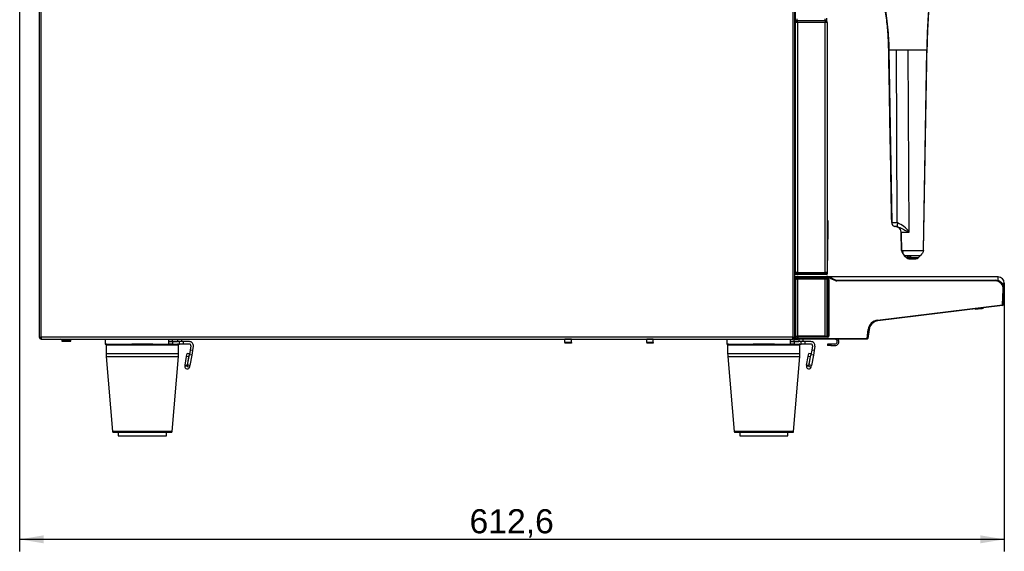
# Model space of a CAD drawing. Header units: millimetres. Extents: x 47 to 352, y 19 to 432.
# Tile 23 of 31: x 230 to 352, y 138 to 204. Entities that reach past the tile are written whole.
import ezdxf
from ezdxf.enums import TextEntityAlignment as Align

# ---------------------------------------------------------------- set-up
doc = ezdxf.new("R2010")
doc.units = ezdxf.units.MM
doc.layers.add('146338PRO-HÜLLEN', color=7, linetype='Continuous')
doc.layers.add('Standard', color=7, linetype='Continuous')
doc.styles.add('SEACAD_Arial', font='arial.ttf')
doc.dimstyles.new('ISO_(mm)', dxfattribs={"dimtxt": 3, "dimasz": 3, "dimexe": 1.5, "dimexo": 0, "dimgap": 0.75, "dimtad": 1, "dimlfac": 5, "dimtxsty": 'SEACAD_Arial', "dimblk1": '_SE_FILLED', "dimblk2": '_SE_FILLED', "dimsah": 1, "dimcen": 1.5, "dimadec": 0, "dimazin": 0, "dimtfac": 0.5, "dimtmove": 0, "dimatfit": 3, "dimfxl": 1, "dimarcsym": 0})

# ---------------------------------------------------------------- blocks, each defined once
blk = doc.blocks.new('SE2')
at = {"layer": '146338PRO-HÜLLEN', "color": 7, "linetype": 'Continuous'}
for p, q in [((325.78, 249.36), (325.78, 164.64)), ((326.02, 164.64), (326.02, 249.36)), ((326.12, 198.15), (326.12, 216.2)), ((232.02, 207.9), (232.02, 164.64)), ((232.26, 164.64), (232.26, 207.9)), ((326.14, 204.1), (326.24, 204.1)), ((326.14, 203.9), (326.14, 204.1)), ((326.14, 203.9), (326.24, 203.9)), ((326.38, 203.86), (326.14, 203.86)), ((326.14, 172.74), (326.14, 203.86)), ((326.38, 204.1), (326.24, 204.1)), ((326.24, 203.9), (326.24, 204.1)), ((326.38, 203.9), (326.24, 203.9)), ((326.32, 204.1), (326.32, 204.3)), ((326.32, 203.86), (326.32, 203.9)), ((326.38, 203.86), (326.38, 204.1)), ((326.38, 204.1), (329.8, 204.1)), ((329.82, 203.86), (326.38, 203.86)), ((326.38, 203.86), (326.38, 172.7)), ((329.82, 204.1), (329.8, 204.1)), ((329.82, 204.1), (329.82, 204.3)), ((329.82, 204.1), (329.82, 204.1)), ((329.82, 204.1), (329.82, 203.86)), ((330.06, 203.86), (329.82, 203.86)), ((329.82, 172.7), (329.82, 203.86)), ((330.02, 204), (330.02, 204.41)), ((330.06, 203.86), (330.06, 172.74)), ((338.68, 200.42), (337.73, 200.42)), ((337.73, 200.42), (338.12, 178.92)), ((340.15, 200.42), (338.68, 200.42)), ((338.79, 178.87), (338.68, 200.42)), ((342.48, 200.42), (340.15, 200.42)), ((340.27, 177.74), (340.15, 200.42)), ((342.04, 175.46), (342.48, 200.42)), ((326.02, 198.15), (326.04, 198.15)), ((326.04, 198.15), (326.14, 198.15)), ((326.04, 198.15), (326.04, 183.65)), ((326.04, 183.65), (326.02, 183.65)), ((326.04, 183.65), (326.14, 183.65)), ((326.02, 181.14), (326.14, 181.14)), ((326.02, 180.34), (326.14, 180.34)), ((326.14, 179.55), (326.02, 179.55)), ((330.16, 179.14), (330.15, 178.16)), ((330.06, 178.16), (330.15, 178.16)), ((330.15, 178.16), (330.08, 172.84)), ((338.61, 178.42), (338.58, 178.43)), ((338.76, 178.4), (338.85, 178.37)), ((339.3, 175.46), (339.26, 177.74)), ((339.26, 177.74), (339.27, 177.74)), ((339.27, 177.74), (340.27, 177.74)), ((339.3, 175.46), (339.31, 175.46)), ((339.31, 175.46), (339.4, 175.46)), ((339.4, 175.46), (339.7, 175.46)), ((339.7, 175.46), (340.15, 175.46)), ((340.15, 175.46), (340.67, 175.46)), ((340.67, 175.46), (341.2, 175.46)), ((341.2, 175.46), (341.65, 175.46)), ((341.65, 175.46), (341.95, 175.46)), ((342.04, 175.46), (341.95, 175.46)), ((339.66, 174.84), (341.69, 174.84)), ((339.66, 174.84), (339.97, 174.53)), ((340.24, 174.42), (341.11, 174.42)), ((341.38, 174.53), (341.42, 174.57)), ((341.66, 174.82), (341.69, 174.84)), ((330.06, 172.84), (330.08, 172.84)), ((330.08, 172.84), (330.08, 172.74)), ((326.01, 172.74), (326.11, 172.74)), ((326.21, 172.44), (326.02, 172.44)), ((326.02, 172.2), (326.29, 172.2)), ((326.2, 172.15), (326.02, 172.15)), ((326.16, 171.8), (326.02, 171.8)), ((326.02, 171.79), (326.07, 171.79)), ((326.07, 171.73), (326.02, 171.73)), ((326.07, 171.79), (326.08, 171.79)), ((326.07, 171.73), (326.07, 171.79)), ((326.07, 167.41), (326.07, 171.73)), ((326.11, 172.74), (326.35, 172.74)), ((326.11, 172.54), (326.11, 172.74)), ((326.14, 171.73), (326.13, 171.73)), ((326.13, 171.73), (326.13, 167.4)), ((326.14, 172.7), (326.38, 172.7)), ((326.14, 164.89), (326.14, 171.73)), ((326.19, 172.12), (326.16, 171.88)), ((326.16, 171.88), (326.17, 171.93)), ((326.16, 171.88), (326.16, 171.88)), ((326.16, 164.78), (326.16, 171.85)), ((326.17, 171.93), (326.2, 172.12)), ((326.2, 172.12), (326.19, 172.12)), ((326.2, 172.12), (326.44, 172.1)), ((326.35, 172.44), (326.21, 172.44)), ((326.23, 171.87), (326.23, 171.86)), ((326.29, 172.2), (326.3, 172.2)), ((326.44, 172.2), (326.3, 172.2)), ((326.35, 172.7), (326.35, 172.54)), ((326.35, 172.44), (326.35, 172.54)), ((326.35, 172.54), (329.83, 172.54)), ((329.83, 172.44), (326.35, 172.44)), ((326.38, 172.7), (329.82, 172.7)), ((329.82, 171.86), (326.4, 171.86)), ((326.4, 164.77), (326.4, 171.86)), ((326.44, 172.1), (326.42, 171.95)), ((326.42, 171.95), (330.14, 171.95)), ((326.42, 171.95), (326.42, 171.89)), ((330.14, 171.89), (326.42, 171.89)), ((326.44, 172.2), (330.06, 172.2)), ((326.44, 172.1), (326.44, 172.2)), ((330.06, 172.1), (326.44, 172.1)), ((329.65, 171.87), (326.66, 171.87)), ((326.66, 171.87), (326.66, 171.86)), ((329.65, 171.86), (329.65, 171.87)), ((329.82, 172.7), (330.06, 172.7)), ((329.82, 164.77), (329.82, 171.86)), ((329.83, 172.54), (329.84, 172.7)), ((329.83, 172.44), (329.83, 172.54)), ((329.97, 172.44), (329.83, 172.44)), ((329.84, 172.74), (330.08, 172.74)), ((330.06, 172.2), (330.06, 172.1)), ((330.06, 164.78), (330.06, 171.85)), ((330.06, 171.82), (330.13, 171.82)), ((330.13, 171.81), (330.06, 171.81)), ((330.08, 171.81), (330.06, 171.81)), ((330.06, 171.78), (330.1, 171.78)), ((330.1, 171.72), (330.06, 171.72)), ((330.06, 171.67), (330.1, 171.67)), ((330.06, 171.55), (330.1, 171.55)), ((330.08, 172.74), (330.07, 172.54)), ((330.14, 172.19), (330.1, 172.1)), ((331.14, 171.68), (330.1, 172.1)), ((330.1, 171.78), (330.12, 171.8)), ((330.1, 171.72), (330.1, 171.78)), ((330.1, 171.67), (330.1, 171.72)), ((330.1, 171.67), (330.1, 171.55)), ((330.1, 171.55), (330.1, 171.47)), ((330.13, 171.82), (330.14, 171.89)), ((330.13, 171.81), (330.13, 171.81)), ((330.14, 172.19), (331.18, 171.77)), ((330.14, 171.95), (330.14, 171.89)), ((330.19, 171.75), (330.16, 171.72)), ((330.16, 171.72), (330.16, 171.67)), ((330.16, 171.67), (330.16, 171.53)), ((330.16, 171.53), (330.17, 171.51)), ((330.2, 171.83), (330.19, 171.76)), ((330.2, 171.83), (330.26, 171.83)), ((330.2, 164.79), (330.2, 171.83)), ((330.65, 172.15), (330.23, 172.15)), ((330.26, 171.83), (330.26, 164.79)), ((330.65, 171.98), (330.65, 172.15)), ((351.35, 172.15), (330.65, 172.15)), ((331.14, 171.68), (331.18, 171.77)), ((331.26, 171.75), (350.97, 171.75)), ((331.26, 171.65), (331.26, 171.75)), ((350.97, 171.65), (331.26, 171.65)), ((350.97, 171.65), (350.97, 171.75)), ((351.35, 171.68), (351.35, 172.15)), ((330.1, 171.47), (330.06, 171.47)), ((330.06, 171.45), (330.11, 171.45)), ((330.12, 171.39), (330.06, 171.39)), ((330.06, 171.3), (330.12, 171.3)), ((330.11, 171.24), (330.06, 171.24)), ((330.08, 171.17), (330.11, 171.24)), ((330.11, 171.45), (330.1, 171.47)), ((330.18, 171.39), (330.12, 171.39)), ((330.12, 171.3), (330.12, 171.39)), ((330.12, 171.3), (330.18, 171.3)), ((330.17, 171.18), (330.14, 171.11)), ((330.14, 171.11), (330.14, 168.71)), ((330.18, 171.39), (330.18, 171.3)), ((351.77, 171.4), (352.1, 171.4)), ((351.81, 171.36), (352.1, 171.36)), ((351.86, 168.67), (351.96, 170.6)), ((352.06, 170.6), (351.96, 168.69)), ((351.96, 170.6), (352.06, 170.6)), ((352.1, 171.36), (352.1, 171.4)), ((330.06, 168.58), (330.11, 168.58)), ((330.12, 168.52), (330.06, 168.52)), ((330.06, 168.43), (330.12, 168.43)), ((330.11, 168.37), (330.06, 168.37)), ((330.06, 168.29), (330.08, 168.29)), ((330.08, 168.24), (330.06, 168.24)), ((330.11, 168.58), (330.08, 168.65)), ((330.08, 168.29), (330.11, 168.37)), ((330.08, 168.24), (330.08, 168.29)), ((330.08, 167.82), (330.08, 168.24)), ((330.18, 168.52), (330.12, 168.52)), ((330.12, 168.43), (330.12, 168.52)), ((330.12, 168.43), (330.18, 168.43)), ((330.14, 168.71), (330.17, 168.64)), ((330.17, 168.31), (330.14, 168.23)), ((330.14, 168.23), (330.14, 167.82)), ((330.18, 168.52), (330.18, 168.43)), ((336.34, 166.77), (351.86, 168.67)), ((351.87, 168.58), (336.35, 166.67)), ((348.46, 168.16), (349.22, 168.22)), ((349.22, 168.22), (349.22, 168.24)), ((351.96, 168.69), (351.86, 168.67)), ((351.86, 168.67), (351.96, 168.66)), ((351.87, 168.58), (351.86, 168.67)), ((351.86, 168.67), (351.86, 168.67)), ((351.96, 168.69), (351.96, 168.66)), ((326.02, 167.41), (326.07, 167.41)), ((330.08, 167.76), (330.06, 167.76)), ((330.09, 167.74), (330.06, 167.74)), ((330.09, 167.48), (330.06, 167.47)), ((330.09, 167.74), (330.08, 167.76)), ((330.11, 165.76), (330.09, 167.48)), ((330.14, 167.82), (330.15, 167.8)), ((330.15, 167.5), (330.17, 165.78)), ((336.35, 166.67), (336.34, 166.77)), ((326.12, 166.45), (326.02, 166.45)), ((326.02, 166.25), (326.12, 166.25)), ((326.12, 166.19), (326.02, 166.19)), ((326.12, 166.49), (326.13, 164.69)), ((326.12, 166.45), (326.12, 166.49)), ((326.14, 164.69), (326.12, 166.49)), ((326.12, 166.45), (326.13, 164.5)), ((330.06, 165.76), (330.11, 165.76)), ((330.11, 165.72), (330.06, 165.72)), ((330.06, 165.71), (330.11, 165.71)), ((330.12, 165.65), (330.06, 165.65)), ((330.06, 165.56), (330.12, 165.56)), ((330.11, 165.5), (330.06, 165.5)), ((330.06, 165.49), (330.11, 165.49)), ((330.11, 165.41), (330.06, 165.41)), ((330.11, 165.76), (330.11, 165.72)), ((330.11, 165.71), (330.11, 165.72)), ((330.11, 165.49), (330.11, 165.5)), ((330.11, 165.41), (330.11, 165.49)), ((330.11, 164.88), (330.11, 165.41)), ((330.18, 165.65), (330.12, 165.65)), ((330.12, 165.56), (330.12, 165.65)), ((330.12, 165.56), (330.18, 165.56)), ((330.17, 165.78), (330.17, 165.77)), ((330.17, 165.44), (330.17, 165.43)), ((330.17, 165.43), (330.17, 164.9)), ((330.18, 165.65), (330.18, 165.56)), ((335.03, 164.5), (335.17, 165.6)), ((335.27, 165.59), (335.13, 164.49)), ((335.27, 165.59), (335.17, 165.6)), ((335.31, 165.77), (335.27, 165.59)), ((335.27, 165.61), (335.31, 165.76)), ((232.02, 164.64), (232.26, 164.64)), ((232.24, 164.4), (232.24, 164.61)), ((232.26, 164.64), (232.26, 164.4)), ((325.78, 164.64), (232.26, 164.64)), ((232.28, 164.4), (232.26, 164.4)), ((232.28, 164.4), (325.78, 164.4)), ((234.82, 164.3), (235.95, 164.3)), ((234.82, 164.3), (234.82, 164.14)), ((235.95, 164.14), (235.95, 164.3)), ((236.97, 164.4), (236.97, 164.39)), ((237.06, 164.4), (237.06, 164.4)), ((237.9, 164.4), (237.9, 164.39)), ((237.9, 164.39), (237.9, 164.4)), ((237.91, 164.39), (237.91, 164.4)), ((238.02, 164.4), (238.02, 164.38)), ((238.02, 164.38), (238.02, 164.4)), ((238.02, 164.4), (238.02, 164.38)), ((238.11, 164.4), (238.11, 164.4)), ((238.11, 164.4), (238.11, 164.39)), ((238.11, 164.39), (238.11, 164.4)), ((238.86, 164.39), (238.86, 164.4)), ((238.95, 164.38), (238.95, 164.4)), ((240.24, 164.4), (240.24, 163.8)), ((248.1, 164.4), (248.1, 163.8)), ((248.6, 164.1), (248.6, 164.4)), ((249.2, 164.4), (249.2, 164.1)), ((249.7, 164.4), (249.7, 164.1)), ((297.43, 164.39), (297.43, 164.4)), ((297.43, 163.97), (297.43, 164.39)), ((298.23, 164.39), (297.43, 164.39)), ((298.23, 164.39), (298.23, 164.4)), ((298.23, 163.97), (298.23, 164.39)), ((307.63, 164.39), (307.63, 164.4)), ((307.63, 163.97), (307.63, 164.39)), ((308.43, 164.39), (307.63, 164.39)), ((308.43, 164.39), (308.43, 164.4)), ((308.43, 163.97), (308.43, 164.39)), ((317.58, 164.4), (317.58, 163.8)), ((325.44, 164.4), (325.44, 163.8)), ((325.78, 164.4), (325.78, 164.64)), ((325.78, 164.64), (326.02, 164.64)), ((325.78, 164.61), (325.82, 164.61)), ((326.02, 164.6), (325.78, 164.6)), ((326.02, 164.4), (325.78, 164.4)), ((325.82, 164.61), (325.82, 164.64)), ((325.82, 164.61), (326.02, 164.61)), ((325.94, 164.1), (325.94, 164.4)), ((326.02, 164.66), (326.13, 164.66)), ((326.02, 164.64), (326.02, 164.61)), ((326.02, 164.6), (326.02, 164.4)), ((326.02, 164.6), (326.13, 164.6)), ((326.02, 164.4), (326.23, 164.4)), ((326.13, 164.69), (326.14, 164.69)), ((326.13, 164.5), (326.14, 164.5)), ((326.13, 164.5), (326.14, 164.5)), ((326.16, 164.89), (326.14, 164.89)), ((326.14, 164.55), (326.14, 164.77)), ((326.14, 164.77), (326.14, 164.77)), ((326.14, 164.56), (326.14, 164.55)), ((326.14, 164.55), (326.14, 164.56)), ((326.14, 164.56), (326.14, 164.56)), ((326.14, 164.55), (326.15, 164.55)), ((326.14, 164.5), (326.14, 164.55)), ((326.14, 164.55), (326.14, 164.55)), ((326.15, 164.76), (326.15, 164.53)), ((326.16, 164.75), (326.15, 164.76)), ((326.16, 164.51), (326.15, 164.53)), ((326.15, 164.53), (326.16, 164.51)), ((326.15, 164.53), (326.15, 164.5)), ((326.15, 164.53), (326.15, 164.53)), ((326.15, 164.53), (326.15, 164.5)), ((326.15, 164.5), (326.16, 164.5)), ((326.16, 164.7), (326.16, 164.75)), ((326.16, 164.51), (326.16, 164.7)), ((326.16, 164.5), (326.16, 164.51)), ((326.22, 164.77), (326.22, 164.76)), ((326.24, 164.4), (326.23, 164.4)), ((326.25, 164.4), (326.24, 164.4)), ((326.26, 164.4), (326.25, 164.4)), ((326.26, 164.4), (326.4, 164.4)), ((326.26, 164.4), (326.26, 164.4)), ((326.5, 164.4), (326.38, 164.4)), ((329.82, 164.77), (326.4, 164.77)), ((326.4, 164.73), (330.14, 164.73)), ((326.4, 164.67), (326.4, 164.73)), ((330.14, 164.67), (326.4, 164.67)), ((326.4, 164.67), (326.4, 164.5)), ((326.4, 164.5), (335.03, 164.5)), ((326.4, 164.5), (326.4, 164.5)), ((326.4, 164.5), (326.4, 164.5)), ((326.4, 164.5), (335.03, 164.5)), ((335.03, 164.4), (326.4, 164.4)), ((326.54, 164.4), (326.54, 164.1)), ((326.66, 164.77), (326.66, 164.76)), ((329.65, 164.76), (326.66, 164.76)), ((327.04, 164.4), (327.04, 164.1)), ((329.65, 164.76), (329.65, 164.77)), ((330.06, 164.88), (330.11, 164.88)), ((330.11, 164.84), (330.06, 164.84)), ((330.13, 164.81), (330.06, 164.81)), ((330.06, 164.81), (330.13, 164.81)), ((330.11, 164.88), (330.11, 164.84)), ((330.12, 164.83), (330.11, 164.84)), ((330.13, 164.81), (330.13, 164.82)), ((330.14, 164.73), (330.13, 164.81)), ((330.14, 164.83), (330.14, 164.82)), ((330.14, 164.73), (330.14, 164.67)), ((330.17, 164.9), (330.19, 164.87)), ((330.19, 164.87), (330.2, 164.79)), ((330.26, 164.79), (330.2, 164.79)), ((335.03, 164.5), (335.04, 164.5)), ((335.03, 164.4), (335.03, 164.5)), ((335.13, 164.49), (335.13, 164.49)), ((234.82, 164.14), (235.95, 164.14)), ((240.24, 163.8), (243.53, 163.8)), ((240.34, 163.7), (249.34, 163.7)), ((240.34, 163.7), (240.34, 162.57)), ((246.16, 163.8), (243.53, 163.8)), ((246.16, 163.8), (248.1, 163.8)), ((248.6, 164.1), (248.1, 164.1)), ((248.1, 164.1), (248.6, 164.1)), ((248.6, 163.8), (248.1, 163.8)), ((249.47, 164.1), (248.6, 164.1)), ((248.6, 164.1), (248.6, 163.8)), ((248.6, 164.1), (249.2, 164.1)), ((248.6, 163.8), (249.47, 163.8)), ((249.7, 164.1), (249.2, 164.1)), ((249.34, 162.57), (249.34, 163.7)), ((249.97, 164.1), (249.47, 164.1)), ((249.47, 163.8), (249.47, 164.1)), ((249.97, 163.8), (249.47, 163.8)), ((250.7, 164.1), (249.97, 164.1)), ((249.97, 163.8), (249.97, 164.1)), ((250.7, 163.8), (249.97, 163.8)), ((250.8, 163.04), (250.7, 162.47)), ((250.9, 163.57), (250.8, 163.04)), ((251.1, 162.98), (250.8, 163.04)), ((251.1, 162.98), (251, 162.41)), ((251.19, 163.52), (251.1, 162.98)), ((297.43, 163.97), (297.43, 163.9)), ((298.23, 163.97), (297.43, 163.97)), ((298.23, 163.9), (297.43, 163.9)), ((298.23, 163.97), (298.23, 163.9)), ((307.63, 163.97), (307.63, 163.9)), ((308.43, 163.97), (307.63, 163.97)), ((308.43, 163.9), (307.63, 163.9)), ((308.43, 163.97), (308.43, 163.9)), ((317.58, 163.8), (320.87, 163.8)), ((317.68, 163.7), (326.68, 163.7)), ((317.68, 163.7), (317.68, 162.57)), ((323.5, 163.8), (320.87, 163.8)), ((323.5, 163.8), (325.44, 163.8)), ((325.94, 164.1), (325.44, 164.1)), ((325.44, 164.1), (325.94, 164.1)), ((325.94, 163.8), (325.44, 163.8)), ((326.81, 164.1), (325.94, 164.1)), ((325.94, 164.1), (325.94, 163.8)), ((325.94, 164.1), (326.54, 164.1)), ((325.94, 163.8), (326.81, 163.8)), ((327.04, 164.1), (326.54, 164.1)), ((326.68, 162.57), (326.68, 163.7)), ((327.31, 164.1), (326.81, 164.1)), ((326.81, 163.8), (326.81, 164.1)), ((327.31, 163.8), (326.81, 163.8)), ((328.04, 164.1), (327.31, 164.1)), ((327.31, 163.8), (327.31, 164.1)), ((328.04, 163.8), (327.31, 163.8)), ((328.14, 163.04), (328.04, 162.47)), ((328.24, 163.57), (328.14, 163.04)), ((328.44, 162.98), (328.14, 163.04)), ((328.44, 162.98), (328.34, 162.41)), ((328.53, 163.52), (328.44, 162.98)), ((330.12, 163.8), (330.12, 163.6)), ((330.52, 163.8), (330.12, 163.8)), ((330.52, 163.6), (330.12, 163.6)), ((331.02, 163.8), (330.52, 163.8)), ((330.52, 163.8), (330.52, 163.6)), ((330.52, 163.6), (331.02, 163.6)), ((249.34, 162.57), (240.34, 162.57)), ((240.36, 162.24), (249.33, 162.24)), ((240.36, 162.24), (241.14, 152.89)), ((248.55, 152.89), (249.33, 162.24)), ((250.17, 161.16), (250.36, 162.24)), ((250.36, 162.24), (250.43, 162.63)), ((250.65, 162.19), (250.36, 162.24)), ((250.72, 162.58), (250.43, 162.63)), ((250.46, 161.11), (250.65, 162.19)), ((250.48, 161.19), (250.7, 162.47)), ((250.65, 162.19), (250.72, 162.58)), ((251, 162.41), (250.7, 162.47)), ((251, 162.41), (250.77, 161.14)), ((326.68, 162.57), (317.68, 162.57)), ((317.7, 162.24), (326.67, 162.24)), ((317.7, 162.24), (318.48, 152.89)), ((325.89, 152.89), (326.67, 162.24)), ((327.51, 161.16), (327.7, 162.24)), ((327.7, 162.24), (327.77, 162.63)), ((327.99, 162.19), (327.7, 162.24)), ((328.06, 162.58), (327.77, 162.63)), ((327.8, 161.11), (327.99, 162.19)), ((327.82, 161.19), (328.04, 162.47)), ((327.99, 162.19), (328.06, 162.58)), ((328.34, 162.41), (328.04, 162.47)), ((328.34, 162.41), (328.11, 161.14)), ((250.17, 161.16), (250.15, 161.05)), ((250.44, 161), (250.15, 161.05)), ((250.46, 161.11), (250.17, 161.16)), ((250.44, 161), (250.48, 161.19)), ((250.46, 161.11), (250.44, 161)), ((250.44, 161), (250.74, 160.95)), ((250.77, 161.14), (250.48, 161.19)), ((250.74, 160.95), (250.77, 161.14)), ((327.51, 161.16), (327.49, 161.05)), ((327.78, 161), (327.49, 161.05)), ((327.8, 161.11), (327.51, 161.16)), ((327.78, 161), (327.82, 161.19)), ((327.8, 161.11), (327.78, 161)), ((327.78, 161), (328.08, 160.95)), ((328.11, 161.14), (327.82, 161.19)), ((328.08, 160.95), (328.11, 161.14)), ((248.55, 152.89), (241.14, 152.89)), ((241.24, 152.8), (248.45, 152.8)), ((241.84, 152.8), (241.84, 152.38)), ((241.84, 152.38), (247.84, 152.38)), ((247.84, 152.38), (247.84, 152.8)), ((325.89, 152.89), (318.48, 152.89)), ((318.58, 152.8), (325.79, 152.8)), ((319.18, 152.8), (319.18, 152.38)), ((319.18, 152.38), (325.18, 152.38)), ((325.18, 152.38), (325.18, 152.8))]:
    blk.add_line(p, q, dxfattribs=at)
for centre, radius, start, end in [((329.8, 203.86), 0.24, 85.2198, 90), ((329.82, 203.86), 0.24, 0, 90), ((329.82, 203.86), 0.04, 0, 90), ((330.06, 179.15), 0.0972, 357.5267, 91.7233), ((338.11, 179.23), 0.31, 267.2715, 271.5727), ((338.04, 172.4), 6.52, 83.3951, 89.3587), ((338.62, 178.93), 0.506, 181.6619, 264.904), ((338.57, 177.74), 0.686, 74.1622, 86.6007), ((338.57, 177.31), 1.12, 77.9128, 87.8856), ((337.79, 176.05), 3, 34.3012, 70.4704), ((338.62, 177.87), 0.542, 55.3616, 64.7813), ((338.57, 177.72), 0.701, 1.168, 66.3949), ((338.63, 177.89), 0.521, 51.5592, 55.3863), ((338.56, 177.72), 0.7, 1, 55.2359), ((342.05, 175.91), 0.447, 268.7449, 270.9508), ((340.67, 155.03), 19.52, 92.0773, 92.1055), ((340.24, 174.83), 0.4, 225.0028, 231.9385), ((340.67, 155.03), 19.52, 87.9227, 92.0773), ((340.17, 174.7), 0.251, 217.3089, 249.4645), ((340.24, 174.83), 0.4, 246.0208, 270.0106), ((341.11, 174.83), 0.4, 269.9899, 315.0001), ((341.18, 174.7), 0.251, 290.5334, 322.6897), ((340.67, 155.03), 19.52, 87.8945, 87.9227), ((342.28, 173.95), 1.06, 125.4867, 144.4528), ((326.05, 173.32), 0.784, 268.2092, 274.6529), ((326.07, 171.73), 0.06, 0.0175, 89.9825), ((326.08, 171.73), 0.06, 0.0175, 89.9825), ((326.23, 175.98), 3.44, 268.0016, 271.9984), ((326.18, 171.26), 0.476, 92.3527, 95.5797), ((326.29, 172.1), 0.101, 89.7813, 154.7914), ((326.28, 172.14), 0.06, 88.2049, 90), ((329.95, 176.28), 3.74, 268.2642, 271.9441), ((329.98, 172.54), 0.0997, 269.8209, 359.4291), ((330.06, 172), 0.2, 68, 90), ((330.06, 172), 0.1, 68, 90), ((330.1, 171.72), 0.06, 0.0175, 89.9825), ((330.12, 171.23), 0.449, 84.1559, 91.8313), ((330.13, 171.75), 0.06, 0.0175, 89.832), ((330.13, 171.77), 0.0393, 70.1203, 90.1006), ((330.14, 171.83), 0.0607, 358.8741, 89.0501), ((331.26, 171.95), 0.3, 248, 270), ((331.26, 171.95), 0.2, 248, 270), ((350.97, 170.65), 1.1, 357, 90), ((350.97, 170.65), 1, 357, 90), ((351.35, 171.4), 0.75, 0, 90), ((330.05, 171.47), 0.299, 272.9779, 275.8068), ((330.06, 167.19), 3.92, 88.852, 89.9448), ((330.08, 171.11), 0.06, 0.0553, 89.9709), ((330.11, 171.51), 0.06, 270.0341, 359.9326), ((329.36, 171.39), 0.761, 359.6707, 4.191), ((329.33, 171.3), 0.784, 355.8756, 0.2627), ((330.11, 171.18), 0.06, 0.0674, 89.9659), ((328.16, 171.41), 2.02, 359.2645, 2.6666), ((328.16, 171.28), 2.02, 357.332, 0.7369), ((351.35, 171.36), 0.75, 331.1224, 0), ((330.06, 167.96), 0.751, 84.1927, 89.7836), ((330.05, 168.33), 0.319, 84.4353, 86.8561), ((330.08, 168.71), 0.06, 270.0411, 359.9397), ((330.11, 168.64), 0.06, 270.0341, 359.9326), ((329.36, 168.52), 0.761, 359.6707, 4.191), ((329.33, 168.43), 0.784, 355.8756, 0.2627), ((330.11, 168.31), 0.06, 0.0674, 89.9659), ((328.16, 168.54), 2.02, 359.2645, 2.6666), ((328.16, 168.41), 2.02, 357.332, 0.7369), ((349.13, 169.32), 1.1, 275, 290.811), ((349.15, 169.27), 1.05, 273.9158, 289.1997), ((351.86, 168.67), 0.1, 277, 353), ((265.53, 167.68), 60.55, 358.9366, 359.7444), ((293.97, 167.29), 32.16, 358.5824, 0.2045), ((312.06, 167.42), 18.02, 1.0825, 1.2801), ((330.09, 167.8), 0.0602, 271.3818, 359.9013), ((313.02, 167.22), 17.08, 0.8625, 1.7448), ((326.09, 167.55), 4.06, 359.2431, 3.5096), ((336.5, 165.44), 1.34, 97, 173), ((336.5, 165.44), 1.24, 97, 173), ((326.06, 166.49), 0.0592, 0.2587, 90.9459), ((326.06, 166.49), 0.0625, 6.589, 90.0738), ((330.11, 165.77), 0.06, 270.0341, 359.9326), ((329.36, 165.65), 0.761, 359.6707, 4.191), ((329.33, 165.56), 0.784, 355.8756, 0.2627), ((330.11, 165.44), 0.06, 0.0674, 89.9659), ((328.16, 165.67), 2.02, 359.2645, 2.6666), ((328.16, 165.54), 2.02, 357.332, 0.7369), ((232.26, 164.64), 0.24, 180, 265.2198), ((232.26, 164.64), 0.04, 180, 240), ((232.26, 164.64), 0.04, 240, 270), ((232.26, 164.64), 0.24, 265.2198, 270), ((232.28, 164.64), 0.24, 265.2198, 270), ((234.72, 164.3), 0.1, 0, 90), ((236.05, 164.3), 0.1, 90, 180), ((326.2, 164.77), 0.06, 125.8099, 179.9825), ((326.24, 164.5), 0.1, 179.9896, 269.9946), ((326.25, 164.5), 0.1, 180.0136, 269.9987), ((326.22, 164.75), 0.06, 150.0423, 179.9825), ((326.35, 169.02), 4.52, 267.6415, 270.6857), ((326.26, 164.5), 0.1, 180.0573, 269.9339), ((344.91, 164.45), 18.51, 179.8507, 180.1493), ((330.11, 164.9), 0.06, 270.0175, 359.9825), ((330.13, 164.87), 0.06, 270.0167, 359.9825), ((330.13, 164.85), 0.0362, 269.7623, 292.708), ((330.14, 164.79), 0.0607, 270.947, 1.1288), ((331.02, 164.1), 0.5, 270, 36.8699), ((331.02, 164.1), 0.3, 270, 90), ((335.03, 164.5), 0.00351, 83, 90), ((335.03, 164.5), 0.1, 270, 353), ((240.44, 163.7), 0.1, 90, 180), ((249.24, 163.7), 0.1, 0, 90), ((250.7, 163.6), 0.5, 350, 90), ((250.7, 163.6), 0.2, 350, 90), ((317.78, 163.7), 0.1, 90, 180), ((326.58, 163.7), 0.1, 0, 90), ((328.04, 163.6), 0.5, 350, 90), ((328.04, 163.6), 0.2, 350, 90), ((244.34, 162.57), 4, 180, 184.768), ((245.34, 162.57), 4, 355.232, 0), ((321.68, 162.57), 4, 180, 184.768), ((322.68, 162.57), 4, 355.232, 0), ((250.44, 161), 0.3, 170, 350), ((327.78, 161), 0.3, 170, 350), ((241.24, 152.9), 0.1, 184.768, 270), ((248.45, 152.9), 0.1, 270, 355.232), ((318.58, 152.9), 0.1, 184.768, 270), ((325.79, 152.9), 0.1, 270, 355.232)]:
    blk.add_arc(centre, radius, start, end, dxfattribs=at)
for centre, major_axis, ratio, start_param, end_param in [((338.94, 178.88), (-0.12, -0.485), 0.275853, 4.798543, 6.212219), ((340.67, 174.43), (0.435, 0), 0.026195, -0.050292, 3.191884), ((326.07, 171.73), (0.06, 0), 0.034899, 0.017464, 1.570818), ((326.2, 171.79), (0.12, 0), 0.017455, 1.849681, 3.124139), ((326.18, 172.02), (-0.017, -0.14), 0.015084, 0.019306, 0.158932), ((326.22, 171.87), (0.0283, 0.053), 0.998898, 1.939682, 2.490447), ((326.22, 171.87), (-0.0424, 0.0424), 0.999695, 0.663369, 1.136362), ((326.22, 171.88), (-0.0586, 0.0129), 0.987107, 0.09508, 0.599366), ((326.4, 171.85), (-0.24, 0), 0.031159, 4.712389, 6.283185), ((326.23, 171.93), (-0.0586, 0.0129), 0.987107, 0.09508, 1.784134), ((326.29, 172.1), (-0.0779, -0.0627), 0.999451, 5.17059, 5.482996), ((326.3, 172.1), (0, -0.1), 0.999883, 3.141593, 4.590226), ((326.41, 171.87), (-0.181, -0.001), 0.157144, 4.6926, 6.2482), ((326.66, 171.84), (-0.2, 0), 0.158384, 4.712389, 5.58165), ((329.65, 171.84), (0.2, 0), 0.158384, 0.701535, 1.570796), ((329.82, 171.85), (-0.24, 0), 0.031159, 3.141593, 4.712389), ((330.04, 171.8), (0.101, 0), 0.017325, -1.363346, -0.690811), ((330.08, 171.81), (0.0605, 0), 0.017346, 0.685003, 1.564399), ((330.1, 171.72), (-0.06, 0), 0.035033, 3.159057, 4.71241), ((330.1, 171.53), (0.0537, 0.0268), 0.999239, 4.249168, 5.819353), ((330.13, 171.76), (0.0596, -0.0066), 0.987542, 0.111137, 1.681831), ((330.14, 171.83), (-0.013, -0.121), 0.987542, 1.681934, 3.25), ((330.14, 171.76), (0.0055, 0.0902), 0.054129, -1.090828, -0.961525), ((330.19, 172.01), (0, -0.26), 0.017455, 0.017453, 0.15708), ((330.08, 168.23), (-0.0537, 0.0268), 0.999239, 3.605423, 5.17561), ((330.08, 168.23), (0.06, 0), 0.035033, 0.017464, 1.570818), ((326.07, 167.4), (-0.06, 0), 0.034899, 3.159057, 4.71241), ((330.08, 167.82), (-0.06, 0), 0.035033, 3.159057, 4.71241), ((330.08, 167.82), (0.0536, 0.027), 0.999247, 4.267743, 5.816605), ((326.05, 167.31), (-0.002, -0.86), 0.018728, 0.379268, 0.489277), ((326.06, 166.45), (-0.0599, 0.0026), 0.928823, 3.188712, 4.77655), ((330.11, 165.78), (-0.06, -0.0004), 0.342014, 1.568623, 3.123019), ((330.11, 165.78), (0.0537, 0.0268), 0.999239, 4.249168, 5.819355), ((330.11, 165.43), (-0.0537, 0.0268), 0.999239, 3.605423, 5.17561), ((330.11, 165.43), (-0.06, -0.0004), 0.342014, 1.568623, 3.123019), ((326.14, 164.76), (0, -0.2), 0.017455, 5.061455, 6.248279), ((326.23, 164.5), (0, -0.1), 0.999848, 4.712389, 6.283185), ((326.14, 164.89), (0, 0.12), 0.017455, 1.570796, 3.124139), ((326.2, 164.77), (0.0584, 0.0138), 0.999316, 2.029201, 2.908611), ((326.14, 164.76), (0, -0.2), 0.017455, 5.061455, 6.248279), ((326.2, 164.55), (-0.06, 0), 0.034899, 0.017443, 0.276364), ((326.2, 164.5), (-0.06, 0), 0.035033, 0.017464, 0.650881), ((326.21, 164.76), (0.0283, -0.053), 0.998898, 3.598995, 4.221321), ((326.21, 164.53), (0.06, 0), 0.034985, 2.900157, 3.159078), ((326.4, 164.78), (0.24, 0), 0.031159, 3.141593, 4.712389), ((326.22, 164.75), (-0.0596, -0.0066), 0.987542, 5.663243, 6.172048), ((326.22, 164.7), (-0.0596, -0.0066), 0.987542, 4.603982, 6.172048), ((326.16, 164.61), (0, 0.14), 0.017455, -0.15708, -0.017453), ((326.4, 164.51), (0.24, 0), 0.034921, 3.159046, 4.712389), ((326.4, 164.51), (-0.24, 0), 0.034899, 0.017443, 1.570796), ((326.4, 164.76), (-0.18, 0), 0.158384, 0.017453, 1.570796), ((326.66, 164.79), (-0.2, 0), 0.158384, 0.701535, 1.570796), ((329.65, 164.79), (0.2, 0), 0.158384, 4.712389, 5.58165), ((329.82, 164.78), (0.24, 0), 0.031159, 4.712389, 6.283185), ((330.04, 164.83), (-0.1, 0), 0.017455, 3.835115, 4.511031), ((330.04, 164.82), (0.1, 0), 0.017476, -1.369438, -0.537665), ((330.11, 164.9), (-0.06, -0.0004), 0.342014, 1.568623, 3.123019), ((330.13, 164.87), (-0.0596, -0.0066), 0.987542, 1.462391, 3.030455), ((330.14, 164.79), (-0.013, 0.121), 0.987542, 3.033185, 4.601252), ((330.19, 164.61), (0, 0.26), 0.017455, -0.15708, -0.017453), ((335.03, 164.5), (0.0993, -0.0122), 0.034772, 4.716658, 6.283185), ((335.04, 164.51), (0.0993, -0.0122), 0.017391, 4.716658, 6.283185)]:
    blk.add_ellipse(centre, major_axis=major_axis, ratio=ratio, start_param=start_param, end_param=end_param, dxfattribs=at)
for points, knots in [([(338.09, 178.92), (338.06, 180.71), (338.03, 182.5), (337.97, 186.09), (337.94, 187.88), (337.87, 191.47), (337.84, 193.27), (337.78, 196.85), (337.75, 198.64), (337.72, 200.51), (337.71, 200.59), (337.71, 200.76), (337.71, 200.84), (337.7, 201.09), (337.7, 201.25), (337.67, 201.75), (337.66, 202.08), (337.59, 203.08), (337.52, 203.74), (337.4, 204.73), (337.35, 205.06), (337.25, 205.72), (337.19, 206.05), (337.11, 206.51), (337.08, 206.65), (337.05, 206.79)], [0, 0, 0, 0, 0.1433678, 0.1433678, 0.2867355, 0.2867355, 0.4301033, 0.4301033, 0.5734711, 0.5734711, 0.5801356, 0.5801356, 0.5868001, 0.5868001, 0.6001292, 0.6001292, 0.6267872, 0.6267872, 0.6801033, 0.6801033, 0.7067614, 0.7067614, 0.7334194, 0.7334194, 0.744664, 0.744664, 0.744664, 0.744664]), ([(337.07, 206.79), (337.22, 206), (337.43, 204.7), (337.62, 202.95), (337.71, 201.62), (337.73, 200.8), (337.73, 200.42)], [0.5993642, 0.5993642, 0.5993642, 0.5993642, 0.7500228, 0.8463253, 0.9296364, 1, 1, 1, 1]), ([(342.05, 175.46), (342.13, 179.62), (342.2, 183.78), (342.31, 190.02), (342.34, 192.1), (342.42, 196.26), (342.45, 198.34), (342.5, 200.75), (342.5, 201.07), (342.52, 201.72), (342.53, 202.05), (342.57, 203.03), (342.6, 203.68), (342.69, 205.11), (342.75, 205.9), (342.82, 206.68)], [0, 0, 0, 0, 0.3148405, 0.3148405, 0.4722607, 0.4722607, 0.6296809, 0.6296809, 0.6543334, 0.6543334, 0.6789859, 0.6789859, 0.7282909, 0.7282909, 0.7878919, 0.7878919, 0.7878919, 0.7878919]), ([(342.81, 206.68), (342.74, 205.9), (342.68, 205.11), (342.59, 203.68), (342.56, 203.03), (342.52, 202.05), (342.51, 201.73), (342.49, 201.07), (342.48, 200.75), (342.48, 200.42)], [0.5730486, 0.5730486, 0.5730486, 0.5730486, 0.7336357, 0.7336357, 0.8668179, 0.8668179, 0.9334089, 0.9334089, 1, 1, 1, 1]), ([(338.09, 178.92), (338.09, 178.86), (338.1, 178.81), (338.13, 178.73), (338.14, 178.7), (338.17, 178.66), (338.18, 178.63), (338.22, 178.59), (338.24, 178.57), (338.28, 178.54), (338.3, 178.52), (338.37, 178.47), (338.42, 178.45), (338.47, 178.44)], [0, 0, 0, 0, 0.25, 0.25, 0.375, 0.375, 0.5, 0.5, 0.625, 0.625, 0.75, 0.75, 1, 1, 1, 1]), ([(338.58, 178.43), (338.57, 178.43), (338.56, 178.43), (338.55, 178.43), (338.53, 178.43), (338.52, 178.43), (338.51, 178.43), (338.5, 178.44), (338.49, 178.44), (338.47, 178.44), (338.47, 178.44), (338.47, 178.44)], [0, 0, 0, 0, 0.081717, 0.163466, 0.245249, 0.327068, 0.408925, 0.490822, 0.628372, 0.798061, 1, 1, 1, 1]), ([(339.33, 175.41), (339.34, 175.39), (339.35, 175.37), (339.41, 175.33), (339.45, 175.3), (339.47, 175.27), (339.47, 175.26), (339.48, 175.26), (339.48, 175.25), (339.48, 175.25), (339.48, 175.24), (339.48, 175.23), (339.47, 175.22), (339.46, 175.22), (339.46, 175.22)], [0, 0, 0, 0, 0.1722767, 0.3125635, 0.4017234, 0.4151493, 0.4255212, 0.4300141, 0.434419, 0.4390935, 0.4443627, 0.4575833, 0.5270965, 0.535208, 0.535208, 0.535208, 0.535208]), ([(340.11, 174.8), (340.11, 174.8), (340.1, 174.8), (340.1, 174.8), (340.09, 174.79), (340.09, 174.78), (340.08, 174.77), (340.08, 174.76), (340.07, 174.75), (340.08, 174.74), (340.08, 174.73), (340.08, 174.71), (340.09, 174.7), (340.09, 174.69), (340.1, 174.67), (340.11, 174.66), (340.13, 174.65), (340.14, 174.63), (340.16, 174.62), (340.17, 174.61), (340.19, 174.6), (340.21, 174.59), (340.23, 174.58), (340.25, 174.58), (340.27, 174.57), (340.29, 174.57), (340.31, 174.57), (340.33, 174.57), (340.34, 174.57), (340.36, 174.58), (340.38, 174.59), (340.39, 174.6), (340.4, 174.61), (340.41, 174.62), (340.41, 174.63), (340.42, 174.65), (340.42, 174.66), (340.42, 174.67), (340.42, 174.67), (340.42, 174.68), (340.42, 174.69), (340.41, 174.7), (340.41, 174.71), (340.4, 174.73), (340.39, 174.74), (340.37, 174.75), (340.36, 174.76), (340.34, 174.78), (340.32, 174.78), (340.3, 174.79), (340.28, 174.8), (340.26, 174.81), (340.24, 174.81), (340.21, 174.82), (340.19, 174.82), (340.18, 174.82), (340.16, 174.82), (340.14, 174.81), (340.13, 174.81), (340.12, 174.81), (340.11, 174.8)], [0, 0, 0, 0, 0.007999, 0.007999, 0.007999, 0.059766, 0.059766, 0.059766, 0.110627, 0.110627, 0.110627, 0.161078, 0.161078, 0.161078, 0.211422, 0.211422, 0.211422, 0.26218, 0.26218, 0.26218, 0.314834, 0.314834, 0.314834, 0.371975, 0.371975, 0.371975, 0.43373, 0.43373, 0.43373, 0.494289, 0.494289, 0.494289, 0.54937, 0.54937, 0.54937, 0.604787, 0.604787, 0.604787, 0.626677, 0.626677, 0.626677, 0.672692, 0.672692, 0.672692, 0.723727, 0.723727, 0.723727, 0.780655, 0.780655, 0.780655, 0.840145, 0.840145, 0.840145, 0.898628, 0.898628, 0.898628, 0.954547, 0.954547, 0.954547, 1, 1, 1, 1]), ([(326.21, 172.44), (326.19, 172.44), (326.16, 172.45), (326.12, 172.49), (326.11, 172.52), (326.11, 172.54)], [0, 0, 0, 0, 0.5, 0.5, 1, 1, 1, 1]), ([(330.16, 171.53), (330.16, 171.53), (330.16, 171.53), (330.16, 171.54), (330.15, 171.54), (330.15, 171.54), (330.14, 171.55), (330.14, 171.55), (330.13, 171.55), (330.12, 171.55), (330.12, 171.55), (330.11, 171.55), (330.1, 171.55), (330.1, 171.55)], [0, 0, 0, 0, 0.115744, 0.226512, 0.332127, 0.432528, 0.527743, 0.617884, 0.70312, 0.783675, 0.859809, 0.931813, 1, 1, 1, 1]), ([(330.14, 171.8), (330.14, 171.8), (330.14, 171.8), (330.14, 171.8), (330.14, 171.8), (330.14, 171.8), (330.14, 171.8), (330.14, 171.8), (330.14, 171.8), (330.13, 171.8), (330.13, 171.8), (330.13, 171.8), (330.12, 171.8), (330.12, 171.8), (330.12, 171.8), (330.12, 171.8)], [0, 0, 0, 0, 0.125, 0.25, 0.375, 0.4375, 0.4375, 0.5, 0.5, 0.625, 0.75, 0.875, 0.9375, 0.9375, 1, 1, 1, 1]), ([(330.09, 167.48), (330.11, 167.48), (330.13, 167.48), (330.15, 167.49), (330.15, 167.49), (330.15, 167.5)], [0, 0, 0, 0, 0.5, 0.5, 1, 1, 1, 1]), ([(326.16, 166.45), (326.16, 166.45), (326.14, 166.45), (326.13, 166.46), (326.11, 166.46), (326.1, 166.46), (326.08, 166.47), (326.07, 166.48), (326.06, 166.49), (326.06, 166.5), (326.06, 166.51)], [0, 0, 0, 0, 0.101629, 0.202093, 0.301851, 0.401371, 0.501124, 0.670161, 0.835559, 1, 1, 1, 1]), ([(330.12, 164.83), (330.12, 164.83), (330.12, 164.83), (330.13, 164.83), (330.13, 164.83), (330.13, 164.83), (330.14, 164.83), (330.14, 164.83), (330.14, 164.83), (330.14, 164.83), (330.14, 164.83), (330.14, 164.83), (330.14, 164.83), (330.14, 164.83), (330.14, 164.83), (330.14, 164.83), (330.14, 164.83), (330.14, 164.83), (330.14, 164.83)], [0, 0, 0, 0, 0.125, 0.125, 0.25, 0.375, 0.375, 0.4375, 0.4375, 0.5, 0.5, 0.625, 0.75, 0.875, 0.875, 0.9375, 0.9375, 1, 1, 1, 1])]:
    blk.add_open_spline(points, degree=3, knots=knots, dxfattribs=at)
for points in [[(338.81, 178.4), (338.91, 178.38), (339.1, 178.31), (339.43, 178.14), (339.8, 177.95), (340.11, 177.81), (340.27, 177.74)], [(339.27, 177.74), (339.28, 176.98), (339.3, 176.22), (339.31, 175.46)], [(339.3, 175.46), (339.3, 175.23), (339.54, 174.96), (339.66, 174.84)], [(342.05, 175.46), (342.05, 175.25), (341.85, 175), (341.69, 174.84)], [(326.42, 171.95), (326.36, 171.96), (326.23, 171.95), (326.18, 171.94), (326.17, 171.93)], [(326.16, 164.7), (326.16, 164.69), (326.22, 164.68), (326.34, 164.67), (326.4, 164.67)]]:
    blk.add_open_spline(points, degree=3, dxfattribs=at)
blk = doc.blocks.new('DMBLK8')
at = {"layer": 'Standard', "linetype": 'Continuous'}
for points in [[(232.58, 138.97), (232.58, 139.97), (229.58, 139.47)], [(349.1, 138.97), (352.1, 139.47), (349.1, 139.97)]]:
    blk.add_hatch(color=7, dxfattribs=at).paths.add_polyline_path(points)
at = {"layer": 'Standard', "color": 7, "linetype": 'Continuous'}
for p, q in [((229.58, 218.86), (229.58, 137.97)), ((352.1, 171.4), (352.1, 137.97)), ((229.58, 139.47), (352.1, 139.47))]:
    blk.add_line(p, q, dxfattribs=at)
at = {"layer": 'Standard', "color": 7, "linetype": 'Continuous', "style": 'SEACAD_Arial'}
blk.add_text('612,6', height=3, dxfattribs=at).set_placement((285.56, 143.22), align=Align.TOP_LEFT)
blk = doc.blocks.new('_SE_FILLED')
at = {"color": 0}
blk.add_line((0, 0), (-1, 0), dxfattribs=at)
blk.add_solid([(0, 0), (-1, -0.1665), (-1, 0.1665), (0, 0)], dxfattribs=at)

msp = doc.modelspace()

# ---------------------------------------------------------------- block references
at = {"layer": 'Standard'}
msp.add_blockref('SE2', (0, 0), dxfattribs=at)

# ---------------------------------------------------------------- dimensions: what is measured, and where the dimension line sits
at = {"layer": 'Standard', "color": 7, "linetype": 'Continuous'}
dim = msp.add_linear_dim(base=(352.1037, 139.4739), p1=(229.5837, 218.8648), p2=(352.1037, 171.401), text='\\A1;<>', dimstyle='ISO_(mm)', dxfattribs=at)
dim.commit()
dim.dimension.update_dxf_attribs({"geometry": 'DMBLK8', "text_midpoint": (290.8437, 139.4739), "dimtype": 160})

doc.saveas('drawing.dxf')
